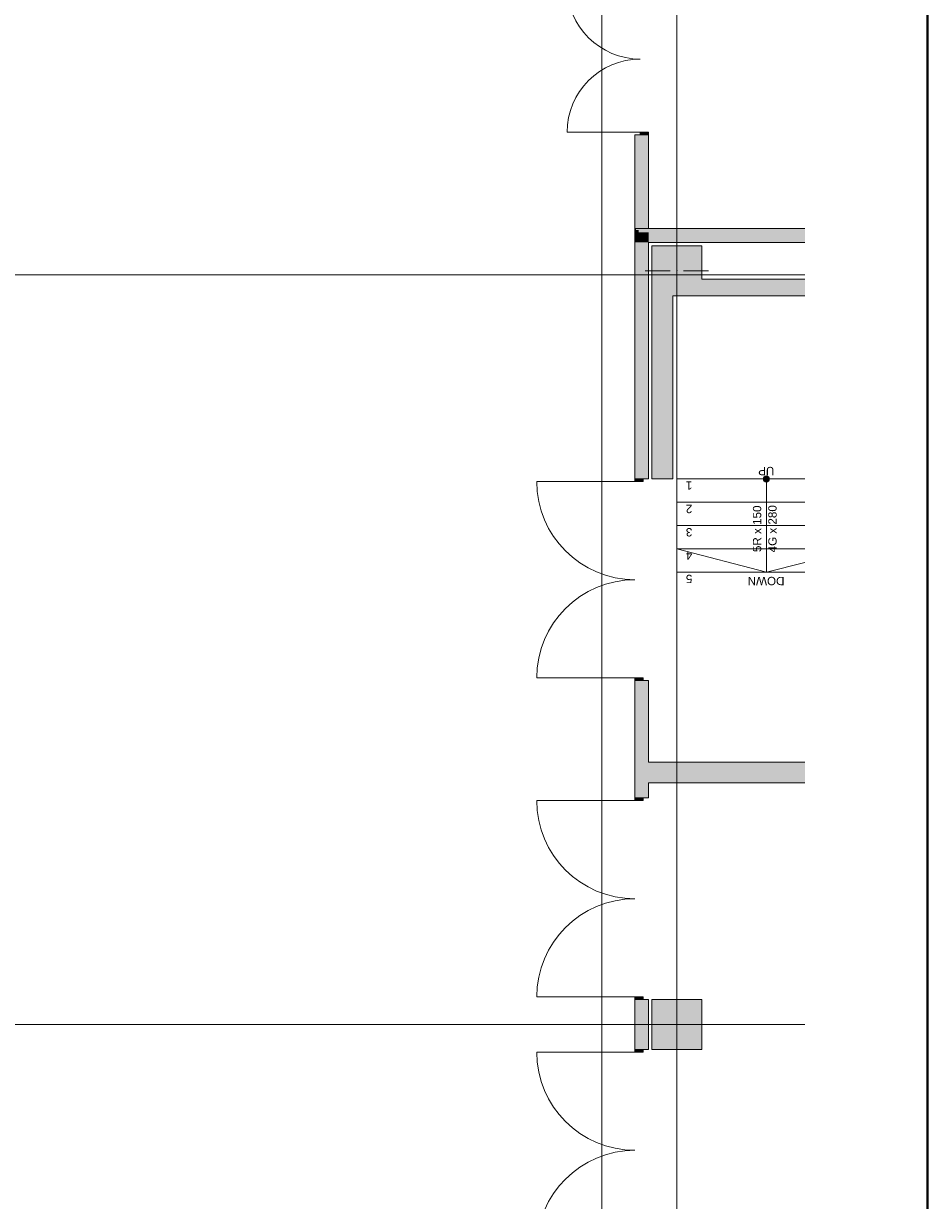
# Model space of a CAD drawing. Header units: millimetres. Extents: x 0 to 1210, y -24 to 589.
# Tile 45 of 49: x 361 to 415, y 377 to 448. Entities that reach past the tile are written whole.
import ezdxf
from ezdxf.xclip import XClip

# ---------------------------------------------------------------- set-up
doc = ezdxf.new("R2010")
doc.units = ezdxf.units.MM
doc.header["$MEASUREMENT"] = 0
doc.header["$XCLIPFRAME"] = 0
for name, color, linetype in [('Конструктив - Колонны', 7, 'Continuous'), ('Конструктив - лестницы сущ', 7, 'Continuous'), ('Конструктив - Стены Внутр сущ.', 7, 'Continuous'), ('Конструктив - Стены наружние фасад', 7, 'Continuous'), ('Элемент Модели - Зона', 7, 'Continuous'), ('Элемент Модели - Оси', 7, 'Continuous')]:
    doc.layers.add(name, color=color, linetype=linetype)
doc.styles.add('СГЕНЕРИР_СТИЛЬ_3', font='txt')

# ---------------------------------------------------------------- blocks, each defined once
blk = doc.blocks.new('Чертеж_2_2', base_point=(217.704, 72.604))
at = {"layer": 'Конструктив - Колонны', "linetype": 'Continuous', "lineweight": 0, "true_color": 0x000000}
for points in [[(398.454, 431.354), (399.704, 431.354), (401.454, 431.354), (401.454, 432.354), (401.454, 434.354), (398.454, 434.354)], [(398.454, 386.104), (401.454, 386.104), (401.454, 389.104), (398.454, 389.104)]]:
    blk.add_hatch(color=18, dxfattribs=at).paths.add_polyline_path(points)
at = {"layer": 'Конструктив - лестницы сущ', "linetype": 'Continuous', "lineweight": 0, "true_color": 0xffffff}
blk.add_hatch(color=7, dxfattribs=at).paths.add_polyline_path([(405.141, 420.354, 1), (405.516, 420.354, 1)])
at = {"layer": 'Конструктив - Стены Внутр сущ.', "linetype": 'Continuous', "lineweight": 0, "true_color": 0x000000}
for points in [[(401.454, 432.354), (401.454, 431.354), (407.644, 431.354), (407.644, 432.354)], [(398.454, 431.354), (398.454, 420.354), (399.704, 420.354), (399.704, 431.354)], [(397.654, 402.104), (397.654, 403.354), (397.504, 403.354), (397.504, 402.104)], [(398.254, 402.104), (398.254, 403.354), (397.654, 403.354), (397.654, 402.104)], [(398.254, 403.354), (398.254, 402.104), (407.644, 402.104), (407.644, 403.354)]]:
    blk.add_hatch(color=18, dxfattribs=at).paths.add_polyline_path(points)
at = {"layer": 'Конструктив - Стены наружние фасад', "linetype": 'Continuous', "lineweight": 0, "true_color": 0x000000}
for points in [[(397.429, 435.379), (397.504, 435.379), (397.504, 441.004), (397.429, 441.004)], [(397.504, 441.004), (397.504, 435.379), (397.654, 435.379), (397.654, 441.004)], [(397.654, 441.004), (397.654, 435.379), (398.254, 435.379), (398.254, 441.004)], [(397.429, 435.304), (397.504, 435.304), (397.504, 435.379), (397.429, 435.379)], [(397.429, 435.154), (397.504, 435.154), (397.504, 435.304), (397.429, 435.304)], [(397.504, 435.304), (407.644, 435.304), (407.644, 435.379), (397.504, 435.379)], [(397.504, 435.154), (397.654, 435.154), (397.654, 435.304), (397.504, 435.304)], [(397.654, 435.154), (407.644, 435.154), (407.644, 435.304), (397.654, 435.304)], [(397.429, 434.554), (397.504, 434.554), (397.504, 435.154), (397.429, 435.154)], [(397.429, 434.554), (397.429, 420.355), (397.504, 420.355), (397.504, 434.554)], [(397.504, 434.554), (397.654, 434.554), (397.654, 435.154), (397.504, 435.154)], [(397.504, 434.554), (397.504, 420.355), (397.654, 420.355), (397.654, 434.554)], [(397.654, 434.554), (398.254, 434.554), (398.254, 435.154), (397.654, 435.154)], [(397.654, 434.554), (397.654, 420.355), (398.254, 420.355), (398.254, 434.554)], [(398.254, 435.154), (398.254, 434.554), (407.644, 434.554), (407.644, 435.154)], [(397.429, 401.204), (397.504, 401.204), (397.504, 408.255), (397.429, 408.255)], [(397.504, 403.354), (397.654, 403.354), (397.654, 408.255), (397.504, 408.255)], [(397.654, 403.354), (398.254, 403.354), (398.254, 408.255), (397.654, 408.255)], [(397.504, 402.104), (397.504, 401.204), (397.654, 401.204), (397.654, 402.104)], [(397.654, 402.104), (397.654, 401.204), (398.254, 401.204), (398.254, 402.104)], [(397.504, 389.104), (397.429, 389.104), (397.429, 386.104), (397.504, 386.104)], [(397.504, 389.104), (397.504, 386.104), (397.654, 386.104), (397.654, 389.104)], [(397.654, 389.104), (397.654, 386.104), (398.254, 386.104), (398.254, 389.104)]]:
    blk.add_hatch(color=18, dxfattribs=at).paths.add_polyline_path(points)
at = {"layer": 'Конструктив - Стены наружние фасад', "linetype": 'Continuous', "lineweight": 0, "true_color": 0x7f7f7f}
for points in [[(398.254, 441.004), (398.254, 441.164), (397.754, 441.164), (397.754, 441.004)], [(397.429, 420.355), (397.429, 420.195), (397.929, 420.195), (397.929, 420.355)], [(397.929, 408.255), (397.929, 408.415), (397.429, 408.415), (397.429, 408.255)], [(397.429, 401.204), (397.429, 401.044), (397.929, 401.044), (397.929, 401.204)], [(397.929, 389.104), (397.929, 389.264), (397.429, 389.264), (397.429, 389.104)], [(397.429, 386.104), (397.429, 385.944), (397.929, 385.944), (397.929, 386.104)]]:
    blk.add_hatch(color=8, dxfattribs=at).paths.add_polyline_path(points)
at = {"layer": 'Конструктив - Колонны', "color": 7, "linetype": 'Continuous', "lineweight": 15, "ltscale": 0.5}
for p, q in [((399.954, 433.254), (399.954, 434.754)), ((399.554, 432.854), (398.054, 432.854)), ((399.954, 432.454), (399.954, 430.954)), ((400.354, 432.854), (401.854, 432.854)), ((399.954, 388.004), (399.954, 389.504)), ((399.554, 387.604), (398.054, 387.604)), ((399.954, 387.204), (399.954, 385.704)), ((400.354, 387.604), (401.854, 387.604))]:
    blk.add_line(p, q, dxfattribs=at)
at = {"layer": 'Конструктив - Колонны', "color": 7, "linetype": 'Continuous', "lineweight": 15, "ltscale": 0.5, "flags": 128}
for points in [[(401.454, 432.354), (401.454, 434.354), (398.454, 434.354), (398.454, 431.354)], [(399.704, 431.354), (401.454, 431.354)]]:
    blk.add_lwpolyline(points, dxfattribs=at)
blk.add_lwpolyline([(398.454, 386.104), (401.454, 386.104), (401.454, 389.104), (398.454, 389.104)], close=True, dxfattribs=at)
at = {"layer": 'Конструктив - Колонны', "color": 7, "linetype": 'Continuous', "lineweight": 15, "ltscale": 0.5}
for p in [(399.954, 432.854), (399.954, 387.604)]:
    blk.add_point(p, dxfattribs=at)
at = {"layer": 'Конструктив - лестницы сущ', "color": 7, "linetype": 'Continuous', "lineweight": 15, "ltscale": 0.5, "flags": 128}
blk.add_lwpolyline([(405.141, 420.354, 1), (405.516, 420.354, 1)], format="xyb", close=True, dxfattribs=at)
at = {"layer": 'Конструктив - Стены Внутр сущ.', "color": 7, "linetype": 'Continuous', "lineweight": 15, "ltscale": 0.5, "flags": 128}
for points in [[(407.644, 432.354), (401.454, 432.354)], [(398.454, 431.354), (398.454, 420.354)], [(399.704, 420.354), (399.704, 431.354)], [(401.454, 431.354), (407.644, 431.354)], [(398.454, 420.354), (399.704, 420.354)], [(407.644, 403.354), (398.254, 403.354)], [(398.254, 402.104), (407.644, 402.104)]]:
    blk.add_lwpolyline(points, dxfattribs=at)
at = {"layer": 'Конструктив - Стены наружние фасад', "color": 7, "linetype": 'Continuous', "lineweight": 15, "ltscale": 0.5}
for p, q in [((397.754, 441.164), (393.364, 441.164)), ((397.429, 441.004), (397.429, 440.789)), ((397.504, 441.004), (397.429, 441.004)), ((397.504, 441.004), (397.429, 441.004)), ((397.504, 441.004), (397.429, 441.004)), ((397.429, 441.004), (397.429, 440.789)), ((397.429, 441.004), (397.429, 440.789)), ((397.654, 441.004), (397.504, 441.004)), ((397.654, 441.004), (397.504, 441.004)), ((397.654, 441.004), (397.504, 441.004)), ((397.754, 441.004), (397.654, 441.004)), ((397.754, 441.004), (397.654, 441.004)), ((397.754, 441.004), (397.654, 441.004)), ((398.254, 441.164), (397.754, 441.164)), ((397.754, 441.164), (397.754, 441.004)), ((398.254, 441.004), (397.754, 441.004)), ((397.754, 441.004), (398.254, 441.004)), ((398.254, 441.004), (397.754, 441.004)), ((398.254, 441.004), (397.754, 441.004)), ((398.254, 441.004), (398.254, 441.164)), ((398.254, 441.004), (398.254, 440.789)), ((398.254, 441.004), (398.254, 440.789)), ((398.254, 441.004), (398.254, 440.789)), ((397.429, 420.355), (397.429, 420.57)), ((397.429, 420.355), (397.429, 420.57)), ((397.429, 420.355), (397.429, 420.57)), ((398.254, 420.355), (398.254, 420.57)), ((398.254, 420.355), (398.254, 420.57)), ((398.254, 420.355), (398.254, 420.57)), ((397.429, 420.195), (391.539, 420.195)), ((397.429, 420.355), (397.504, 420.355)), ((397.429, 420.355), (397.429, 420.195)), ((397.929, 420.355), (397.429, 420.355)), ((397.429, 420.355), (397.504, 420.355)), ((397.429, 420.355), (397.504, 420.355)), ((397.429, 420.195), (397.929, 420.195)), ((397.504, 420.355), (397.654, 420.355)), ((397.504, 420.355), (397.654, 420.355)), ((397.504, 420.355), (397.654, 420.355)), ((397.654, 420.355), (397.929, 420.355)), ((397.654, 420.355), (397.929, 420.355)), ((397.654, 420.355), (397.929, 420.355)), ((397.929, 420.355), (398.254, 420.355)), ((397.929, 420.195), (397.929, 420.355)), ((397.929, 420.355), (398.254, 420.355)), ((397.929, 420.355), (398.254, 420.355)), ((397.429, 408.415), (391.539, 408.415)), ((397.929, 408.415), (397.429, 408.415)), ((397.429, 408.415), (397.429, 408.255)), ((397.929, 408.255), (397.929, 408.415)), ((397.429, 408.255), (397.429, 408.04)), ((397.429, 408.255), (397.504, 408.255)), ((397.429, 408.255), (397.929, 408.255)), ((397.429, 408.255), (397.504, 408.255)), ((397.429, 408.255), (397.504, 408.255)), ((397.429, 408.255), (397.429, 408.04)), ((397.429, 408.255), (397.429, 408.04)), ((397.504, 408.255), (397.654, 408.255)), ((397.504, 408.255), (397.654, 408.255)), ((397.504, 408.255), (397.654, 408.255)), ((397.654, 408.255), (397.929, 408.255)), ((397.654, 408.255), (397.929, 408.255)), ((397.654, 408.255), (397.929, 408.255)), ((397.929, 408.255), (398.254, 408.255)), ((397.929, 408.255), (398.254, 408.255)), ((397.929, 408.255), (398.254, 408.255)), ((398.254, 408.255), (398.254, 408.04)), ((398.254, 408.255), (398.254, 408.04)), ((398.254, 408.255), (398.254, 408.04)), ((397.429, 401.204), (397.429, 401.419)), ((397.429, 401.204), (397.429, 401.419)), ((397.429, 401.204), (397.429, 401.419)), ((398.254, 401.204), (398.254, 401.419)), ((398.254, 401.204), (398.254, 401.419)), ((398.254, 401.204), (398.254, 401.419)), ((397.429, 401.044), (391.539, 401.044)), ((397.429, 401.204), (397.504, 401.204)), ((397.429, 401.204), (397.429, 401.044)), ((397.929, 401.204), (397.429, 401.204)), ((397.429, 401.204), (397.504, 401.204)), ((397.429, 401.204), (397.504, 401.204)), ((397.429, 401.044), (397.929, 401.044)), ((397.504, 401.204), (397.654, 401.204)), ((397.504, 401.204), (397.654, 401.204)), ((397.504, 401.204), (397.654, 401.204)), ((397.654, 401.204), (397.929, 401.204)), ((397.654, 401.204), (397.929, 401.204)), ((397.654, 401.204), (397.929, 401.204)), ((397.929, 401.204), (398.254, 401.204)), ((397.929, 401.044), (397.929, 401.204)), ((397.929, 401.204), (398.254, 401.204)), ((397.929, 401.204), (398.254, 401.204)), ((397.429, 389.264), (391.539, 389.264)), ((397.929, 389.264), (397.429, 389.264)), ((397.429, 389.264), (397.429, 389.104)), ((397.429, 389.104), (397.429, 388.889)), ((397.429, 389.104), (397.504, 389.104)), ((397.429, 389.104), (397.929, 389.104)), ((397.429, 389.104), (397.504, 389.104)), ((397.429, 389.104), (397.504, 389.104)), ((397.429, 389.104), (397.429, 388.889)), ((397.429, 389.104), (397.429, 388.889)), ((397.504, 389.104), (397.654, 389.104)), ((397.504, 389.104), (397.654, 389.104)), ((397.504, 389.104), (397.654, 389.104)), ((397.654, 389.104), (397.929, 389.104)), ((397.654, 389.104), (397.929, 389.104)), ((397.654, 389.104), (397.929, 389.104)), ((397.929, 389.104), (397.929, 389.264)), ((397.929, 389.104), (398.254, 389.104)), ((397.929, 389.104), (398.254, 389.104)), ((397.929, 389.104), (398.254, 389.104)), ((398.254, 389.104), (398.254, 388.889)), ((398.254, 389.104), (398.254, 388.889)), ((398.254, 389.104), (398.254, 388.889)), ((397.429, 385.944), (391.539, 385.944)), ((397.429, 386.104), (397.429, 386.319)), ((397.429, 386.104), (397.429, 386.319)), ((397.429, 386.104), (397.429, 386.319)), ((397.429, 386.104), (397.504, 386.104)), ((397.429, 386.104), (397.429, 385.944)), ((397.929, 386.104), (397.429, 386.104)), ((397.429, 386.104), (397.504, 386.104)), ((397.429, 386.104), (397.504, 386.104)), ((397.429, 385.944), (397.929, 385.944)), ((397.504, 386.104), (397.654, 386.104)), ((397.504, 386.104), (397.654, 386.104)), ((397.504, 386.104), (397.654, 386.104)), ((397.654, 386.104), (397.929, 386.104)), ((397.654, 386.104), (397.929, 386.104)), ((397.654, 386.104), (397.929, 386.104)), ((397.929, 386.104), (398.254, 386.104)), ((397.929, 385.944), (397.929, 386.104)), ((397.929, 386.104), (398.254, 386.104)), ((397.929, 386.104), (398.254, 386.104)), ((398.254, 386.104), (398.254, 386.319)), ((398.254, 386.104), (398.254, 386.319)), ((398.254, 386.104), (398.254, 386.319))]:
    blk.add_line(p, q, dxfattribs=at)
at = {"layer": 'Конструктив - Стены наружние фасад', "color": 7, "linetype": 'Continuous', "lineweight": 15, "ltscale": 0.5, "flags": 128}
for points in [[(397.429, 441.004), (397.429, 435.379)], [(398.254, 435.379), (398.254, 441.004)], [(397.429, 435.379), (397.504, 435.379)], [(397.429, 435.379), (397.429, 435.304)], [(397.429, 435.304), (397.429, 435.154)], [(397.504, 435.379), (397.654, 435.379)], [(397.654, 435.379), (398.254, 435.379)], [(407.644, 435.379), (398.254, 435.379)], [(397.429, 435.154), (397.429, 434.554)], [(397.429, 434.554), (397.429, 420.355)], [(398.254, 420.355), (398.254, 434.554)], [(398.254, 434.554), (407.644, 434.554)], [(397.429, 408.255), (397.429, 401.204)], [(398.254, 403.354), (398.254, 408.255)], [(398.254, 401.204), (398.254, 402.104)], [(397.429, 389.104), (397.429, 386.104)], [(398.254, 386.104), (398.254, 389.104)]]:
    blk.add_lwpolyline(points, dxfattribs=at)
at = {"layer": 'Конструктив - Стены наружние фасад', "color": 7, "linetype": 'Continuous', "lineweight": 15, "ltscale": 0.5}
for centre, radius, start, end in [((397.754, 449.944), 4.39, 180, 270), ((397.754, 441.164), 4.39, 90, 180), ((397.429, 420.195), 5.89, 180, 270), ((397.429, 408.415), 5.89, 90, 180), ((397.429, 401.044), 5.89, 180, 270), ((397.429, 389.264), 5.89, 90, 180), ((397.429, 385.944), 5.89, 180, 270), ((397.429, 374.164), 5.89, 90, 180)]:
    blk.add_arc(centre, radius, start, end, dxfattribs=at)
at = {"layer": 'Элемент Модели - Зона', "color": 7, "linetype": 'Continuous', "lineweight": 15, "ltscale": 0.5}
for p, q in [((407.644, 420.354), (399.954, 420.354)), ((399.954, 420.354), (399.954, 414.754)), ((407.644, 420.354), (399.954, 420.354)), ((399.954, 420.354), (399.954, 418.954)), ((405.329, 420.354), (405.329, 418.954)), ((399.954, 418.954), (407.644, 418.954)), ((407.644, 418.954), (399.954, 418.954)), ((399.954, 418.954), (399.954, 417.554)), ((405.329, 418.954), (405.329, 416.154)), ((399.954, 417.554), (407.644, 417.554)), ((407.644, 417.554), (399.954, 417.554)), ((399.954, 417.554), (399.954, 416.154)), ((399.954, 416.154), (407.644, 416.154)), ((407.644, 416.154), (399.954, 416.154)), ((399.954, 416.154), (399.954, 414.754)), ((399.954, 416.154), (405.329, 414.754)), ((405.329, 416.154), (405.329, 414.754)), ((399.954, 414.754), (407.644, 414.754)), ((399.954, 414.754), (407.644, 414.754)), ((405.329, 414.754), (407.644, 415.331))]:
    blk.add_line(p, q, dxfattribs=at)
at = {"layer": 'Элемент Модели - Оси', "color": 7, "linetype": 'Continuous', "lineweight": 15, "ltscale": 0.5}
for p, q in [((395.454, 533.604), (395.454, 137.362)), ((399.954, 533.604), (399.954, 137.362)), ((153.901, 432.604), (407.644, 432.604)), ((153.901, 387.604), (407.644, 387.604))]:
    blk.add_line(p, q, dxfattribs=at)
at = {"color": 7, "linetype": 'Continuous', "lineweight": 15, "char_height": 0.5, "style": 'СГЕНЕРИР_СТИЛЬ_3'}
for s, insert, attachment_point, rotation in [('\\A1;{\\pql;\\fArial|b0|i0|c204|p38;UP}', (405.804, 420.83), 4, 180), ('\\A1;{\\pql;\\fArial|b0|i0|c204|p38;1}', (400.883, 419.951), 4, 180), ('\\A1;{\\pqc;\\pt0,35.5;\\fArial|b0|i0|c204|p38;5R x \\fArial|b0|i0|c204|p38;150\\fArial|b0|i0|c204|p38;\\A1{\\H.66x;\\S^  ;}\\fArial|b0|i0|c204|p38;\\fArial|b0|i0|c204|p38;\\fArial|b0|i0|c204|p38;\\fArial|b0|i0|c204|p38;\\A1{\\H.66x;\\S^  ;}\\fArial|b0|i0|c204|p38;\\fArial|b0|i0|c204|p38;\\fArial|b0|i0|c204|p38;\\fArial|b0|i0|c204|p38;\\A1{\\H.66x;\\S^  ;}\\fArial|b0|i0|c204|p38;}', (405.166, 417.554), 8, 90), ('\\A1;{\\pqc;\\pt0,35.5;\\fArial|b0|i0|c204|p38;4G x \\fArial|b0|i0|c204|p38;280\\fArial|b0|i0|c204|p38;\\A1{\\H.66x;\\S^  ;}\\fArial|b0|i0|c204|p38;\\fArial|b0|i0|c204|p38;\\fArial|b0|i0|c204|p38;\\fArial|b0|i0|c204|p38;\\A1{\\H.66x;\\S^  ;}\\fArial|b0|i0|c204|p38;\\fArial|b0|i0|c204|p38;\\fArial|b0|i0|c204|p38;\\fArial|b0|i0|c204|p38;\\A1{\\H.66x;\\S^  ;}\\fArial|b0|i0|c204|p38;}', (405.443, 417.554), 2, 90), ('\\A1;{\\pql;\\fArial|b0|i0|c204|p38;2}', (400.883, 418.551), 4, 180), ('\\A1;{\\pql;\\fArial|b0|i0|c204|p38;3}', (400.883, 417.155), 4, 180), ('\\A1;{\\pql;\\fArial|b0|i0|c204|p38;4}', (400.883, 415.751), 4, 180), ('\\A1;{\\pql;\\fArial|b0|i0|c204|p38;5}', (400.883, 414.355), 4, 180), ('\\A1;{\\pql;\\fArial|b0|i0|c204|p38;DOWN}', (406.414, 414.23), 4, 180)]:
    blk.add_mtext(s, dxfattribs=dict(at, insert=insert, attachment_point=attachment_point, rotation=rotation))

msp = doc.modelspace()

# ---------------------------------------------------------------- linework, layer by layer
at = {"color": 7, "linetype": 'Continuous', "lineweight": 40}
msp.add_line((415, 5), (415, 589), dxfattribs=at)

# ---------------------------------------------------------------- block references
at = {"color": 161, "linetype": 'Continuous', "lineweight": 40, "true_color": 0x83aefe}
ref = msp.add_blockref('Чертеж_2_2', (217.704, 72.604), dxfattribs=at)
XClip(ref).set_block_clipping_path([(24.004460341, 137.3615431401), (407.6441154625, 585.1734188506)])

doc.saveas('drawing.dxf')
